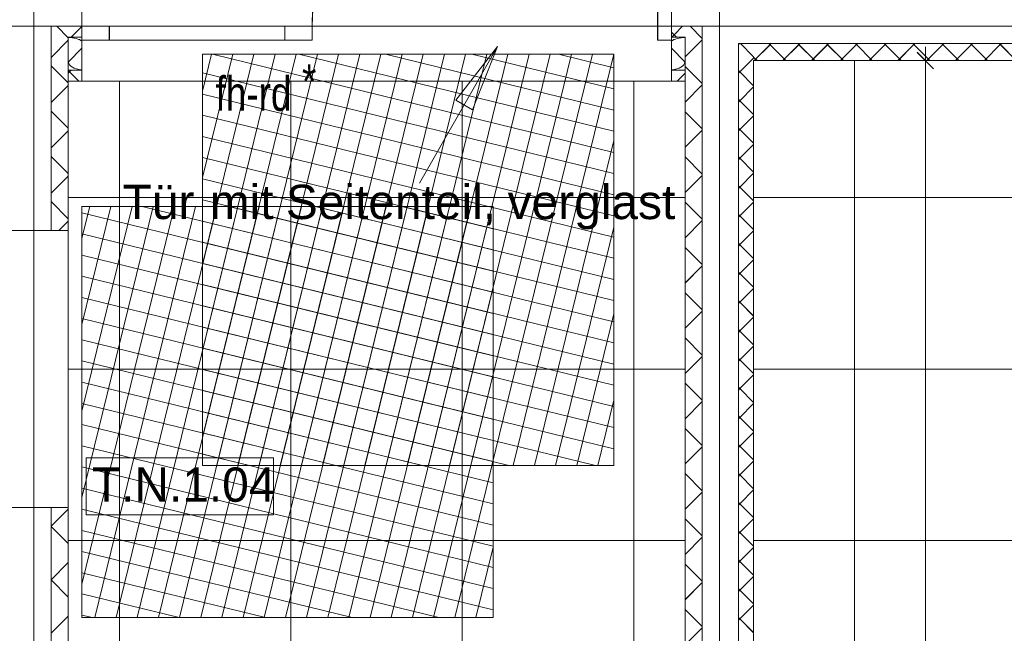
# Model space of a CAD drawing. Extents: x 229 to 926, y 37 to 878.
# Tile 153 of 163: x 502 to 574, y 621 to 666. Entities that reach past the tile are written whole.
import ezdxf
from ezdxf.lldxf.tags import DXFTag

# ---------------------------------------------------------------- set-up
doc = ezdxf.new("R2010")
doc.units = 0
doc.layers.get('0').update_dxf_attribs({"linetype": 'fein_strichliert', "lineweight": 13})
for name, color, linetype, lineweight in [('Axen', 7, 'Continuous', 25), ('Axen-A03CPAFYA9', 7, 'Continuous', 25), ('Beschriftung', 7, 'Continuous', 25), ('Beschriftung-A03CPAFWA9', 7, 'Continuous', 25), ('Bewegungsfläche', 7, 'Continuous', 25), ('Deckenspiegel', 7, 'Continuous', 25), ('Fullfläche', 7, 'Continuous', 25), ('Fullfläche-A03CPAG4A9', 7, 'Continuous', 25), ('Maßlinien', 7, 'Continuous', 25), ('Maßlinien-A03CPAG1A9', 7, 'Continuous', 25), ('Türen', 7, 'Continuous', 25), ('Türen-A03CPAFZA9', 7, 'Continuous', 25), ('Wände', 7, 'Continuous', 25), ('Wände-A03CPAG0A9', 7, 'Continuous', 25)]:
    doc.layers.add(name, color=color, linetype=linetype, lineweight=lineweight)
doc.styles.get("Standard").update_dxf_attribs({"font": 'arial.ttf'})
tags = doc.linetypes.add('ALL_S25', pattern=[0.001, 0, -0.001]).pattern_tags.tags
tags[6:7] = [DXFTag(74, 4), DXFTag(75, 0), DXFTag(340, '0'), DXFTag(46, 1.0), DXFTag(50, 0.0), DXFTag(44, 0.0), DXFTag(45, 0.0)]
tags[4:5] = [DXFTag(74, 4), DXFTag(75, 0), DXFTag(340, '0'), DXFTag(46, 1.0), DXFTag(50, 0.0), DXFTag(44, 0.0), DXFTag(45, 0.0)]
tags = doc.linetypes.add('ALL_S25-A03CPAG2A9', pattern=[0.001, 0, -0.001]).pattern_tags.tags
tags[6:7] = [DXFTag(74, 4), DXFTag(75, 0), DXFTag(340, '0'), DXFTag(46, 1.0), DXFTag(50, 0.0), DXFTag(44, 0.0), DXFTag(45, 0.0)]
tags[4:5] = [DXFTag(74, 4), DXFTag(75, 0), DXFTag(340, '0'), DXFTag(46, 1.0), DXFTag(50, 0.0), DXFTag(44, 0.0), DXFTag(45, 0.0)]
tags = doc.linetypes.add('fein_strichliert', pattern=[4, 1, -2, 1]).pattern_tags.tags
tags[8:9] = [DXFTag(74, 4), DXFTag(75, 0), DXFTag(340, '0'), DXFTag(46, 0.0), DXFTag(50, 0.0), DXFTag(44, 0.0), DXFTag(45, 0.0)]
tags[6:7] = [DXFTag(74, 4), DXFTag(75, 0), DXFTag(340, '0'), DXFTag(46, 0.0), DXFTag(50, 0.0), DXFTag(44, 0.0), DXFTag(45, 0.0)]
tags[4:5] = [DXFTag(74, 4), DXFTag(75, 0), DXFTag(340, '0'), DXFTag(46, 0.0), DXFTag(50, 0.0), DXFTag(44, 0.0), DXFTag(45, 0.0)]

# ---------------------------------------------------------------- blocks, each defined once
blk = doc.blocks.new('Referenz-A03CPAFUA9', base_point=(255.728, 66.032))
at = {"layer": 'Axen', "color": 0, "linetype": 'ALL_S25', "lineweight": -2, "ltscale": 0.13}
for p, q in [((502.835, 66.032), (502.835, 801.547)), ((552.835, 66.032), (552.835, 801.547)), ((735.547, 665.345), (301.712, 665.345))]:
    blk.add_line(p, q, dxfattribs=at)
at = {"layer": 'Beschriftung', "color": 0, "lineweight": -2}
for p, q in [((536.651, 663.865), (530.961, 653.91)), ((533.612, 659.958), (536.651, 663.865)), ((533.612, 659.958), (536.651, 663.865)), ((536.651, 663.865), (534.827, 659.264)), ((536.651, 663.865), (534.827, 659.264)), ((536.651, 663.865), (536.651, 663.865)), ((536.651, 663.865), (536.651, 663.865)), ((536.651, 663.865), (536.651, 663.865)), ((534.827, 659.264), (533.612, 659.958)), ((534.827, 659.264), (533.612, 659.958)), ((534.219, 659.611), (534.046, 659.307)), ((520.314, 633.873), (506.642, 633.875)), ((506.642, 633.875), (506.642, 629.708)), ((520.313, 629.706), (520.314, 633.873)), ((506.642, 629.708), (520.313, 629.706))]:
    blk.add_line(p, q, dxfattribs=at)
at = {"layer": 'Bewegungsfläche', "color": 0, "lineweight": -2}
for p, q in [((515.135, 660.624), (515.792, 663.31)), ((515.135, 654.313), (517.337, 663.31)), ((515.135, 648.001), (518.881, 663.31)), ((515.135, 641.69), (520.425, 663.31)), ((515.135, 635.379), (521.969, 663.31)), ((515.135, 633.31), (515.135, 663.31)), ((515.135, 663.31), (545.135, 663.31)), ((515.855, 663.31), (545.135, 656.146)), ((516.173, 633.31), (523.514, 663.31)), ((517.717, 633.31), (525.058, 663.31)), ((519.262, 633.31), (526.602, 663.31)), ((520.806, 633.31), (528.146, 663.31)), ((522.167, 663.31), (545.135, 657.69)), ((522.35, 633.31), (529.691, 663.31)), ((523.894, 633.31), (531.235, 663.31)), ((525.439, 633.31), (532.779, 663.31)), ((526.983, 633.31), (534.324, 663.31)), ((528.478, 663.31), (545.135, 659.234)), ((528.527, 633.31), (535.868, 663.31)), ((530.071, 633.31), (537.412, 663.31)), ((531.616, 633.31), (538.956, 663.31)), ((533.16, 633.31), (540.501, 663.31)), ((534.704, 633.31), (542.045, 663.31)), ((534.789, 663.31), (545.135, 660.779)), ((536.248, 633.31), (543.589, 663.31)), ((537.793, 633.31), (545.133, 663.31)), ((541.1, 663.31), (545.135, 662.323)), ((545.135, 663.31), (545.135, 633.31)), ((515.135, 661.942), (545.135, 654.602)), ((515.135, 660.398), (545.135, 653.057)), ((515.135, 658.854), (545.135, 651.513)), ((515.135, 657.31), (545.135, 649.969)), ((539.337, 633.31), (545.135, 657.007)), ((515.135, 655.765), (545.135, 648.424)), ((515.135, 654.221), (545.135, 646.88)), ((506.335, 649.903), (506.899, 652.21)), ((506.335, 643.592), (508.443, 652.21)), ((506.335, 637.281), (509.988, 652.21)), ((506.335, 630.97), (511.532, 652.21)), ((506.335, 624.659), (513.076, 652.21)), ((506.335, 652.21), (536.335, 652.21)), ((506.335, 622.21), (506.335, 652.21)), ((507.28, 622.21), (514.621, 652.21)), ((508.824, 622.21), (516.165, 652.21)), ((510.368, 622.21), (517.709, 652.21)), ((510.73, 652.21), (536.335, 645.945)), ((511.913, 622.21), (519.253, 652.21)), ((513.457, 622.21), (520.798, 652.21)), ((515.001, 622.21), (522.342, 652.21)), ((515.135, 652.677), (545.135, 645.336)), ((516.545, 622.21), (523.886, 652.21)), ((517.041, 652.21), (536.335, 647.489)), ((518.09, 622.21), (525.43, 652.21)), ((519.634, 622.21), (526.975, 652.21)), ((521.178, 622.21), (528.519, 652.21)), ((522.723, 622.21), (530.063, 652.21)), ((523.353, 652.21), (536.335, 649.034)), ((524.267, 622.21), (531.607, 652.21)), ((525.811, 622.21), (533.152, 652.21)), ((527.355, 622.21), (534.696, 652.21)), ((528.9, 622.21), (536.24, 652.21)), ((529.664, 652.21), (536.335, 650.578)), ((535.975, 652.21), (536.335, 652.122)), ((536.335, 652.21), (536.335, 622.21)), ((506.335, 651.741), (536.335, 644.401)), ((515.135, 651.132), (545.135, 643.792)), ((506.335, 650.197), (536.335, 642.856)), ((540.881, 633.31), (545.135, 650.695)), ((515.135, 649.588), (545.135, 642.247)), ((506.335, 648.653), (536.335, 641.312)), ((515.135, 648.044), (545.135, 640.703)), ((506.335, 647.109), (536.335, 639.768)), ((515.135, 646.5), (545.135, 639.159)), ((530.444, 622.21), (536.335, 646.286)), ((506.335, 645.564), (536.335, 638.224)), ((515.135, 644.955), (545.135, 637.615)), ((542.426, 633.31), (545.135, 644.384)), ((506.335, 644.02), (536.335, 636.679)), ((515.135, 643.411), (545.135, 636.07)), ((506.335, 642.476), (536.335, 635.135)), ((515.135, 641.867), (545.135, 634.526)), ((506.335, 640.932), (536.335, 633.591)), ((515.135, 640.323), (543.794, 633.31)), ((531.988, 622.21), (536.335, 639.975)), ((506.335, 639.387), (536.335, 632.047)), ((515.135, 638.778), (537.483, 633.31)), ((506.335, 637.843), (536.335, 630.502)), ((543.97, 633.31), (545.135, 638.073)), ((515.135, 637.234), (531.172, 633.31)), ((506.335, 636.299), (536.335, 628.958)), ((515.135, 635.69), (524.861, 633.31)), ((506.335, 634.755), (536.335, 627.414)), ((515.135, 634.146), (518.55, 633.31)), ((533.532, 622.21), (536.335, 633.664)), ((506.335, 633.21), (536.335, 625.87)), ((545.135, 633.31), (515.135, 633.31)), ((506.335, 631.666), (536.335, 624.325)), ((506.335, 630.122), (536.335, 622.781)), ((506.335, 628.578), (532.358, 622.21)), ((535.077, 622.21), (536.335, 627.353)), ((506.335, 627.033), (526.047, 622.21)), ((506.335, 625.489), (519.736, 622.21)), ((506.335, 623.945), (513.424, 622.21)), ((506.335, 622.4), (507.113, 622.21)), ((536.335, 622.21), (506.335, 622.21))]:
    blk.add_line(p, q, dxfattribs=at)
at = {"layer": 'Fullfläche', "color": 0, "lineweight": -2}
for p, q in [((504.501, 665.346), (505.336, 664.511)), ((506.335, 665.322), (505.557, 664.545)), ((550.156, 665.345), (549.532, 664.72)), ((551.585, 664.466), (550.705, 665.345)), ((549.335, 664.913), (549.528, 664.72)), ((549.528, 664.718), (549.355, 664.545)), ((549.532, 664.718), (549.704, 664.545)), ((504.087, 663.076), (505.336, 664.324)), ((505.359, 662.745), (506.335, 663.762)), ((550.311, 662.745), (549.335, 663.762)), ((551.585, 664.37), (550.335, 663.121)), ((554.295, 664.081), (554.23, 664.016)), ((555.335, 663.114), (554.367, 664.081)), ((555.369, 662.845), (556.528, 664.006)), ((556.528, 664.008), (556.454, 664.081)), ((556.532, 664.008), (556.605, 664.081)), ((557.691, 662.845), (556.532, 664.006)), ((557.469, 662.845), (558.628, 664.006)), ((558.628, 664.008), (558.554, 664.082)), ((558.632, 664.008), (558.705, 664.082)), ((559.792, 662.845), (558.632, 664.006)), ((559.568, 662.845), (560.728, 664.006)), ((560.728, 664.009), (560.654, 664.082)), ((560.732, 664.009), (560.805, 664.082)), ((561.892, 662.845), (560.732, 664.006)), ((561.668, 662.845), (562.828, 664.007)), ((562.828, 664.009), (562.755, 664.082)), ((562.832, 664.009), (562.905, 664.082)), ((563.993, 662.845), (562.832, 664.007)), ((563.768, 662.845), (564.928, 664.007)), ((564.928, 664.009), (564.855, 664.082)), ((564.932, 664.009), (565.005, 664.082)), ((566.093, 662.845), (564.932, 664.007)), ((565.867, 662.845), (567.028, 664.008)), ((567.028, 664.01), (566.955, 664.083)), ((567.032, 664.01), (567.105, 664.083)), ((568.193, 662.845), (567.032, 664.008)), ((567.967, 662.845), (569.128, 664.008)), ((569.128, 664.01), (569.055, 664.083)), ((569.132, 664.01), (569.205, 664.083)), ((570.294, 662.845), (569.132, 664.008)), ((570.066, 662.845), (571.228, 664.008)), ((571.228, 664.01), (571.155, 664.083)), ((571.232, 664.01), (571.305, 664.083)), ((572.394, 662.845), (571.232, 664.008)), ((572.166, 662.845), (573.328, 664.009)), ((573.328, 664.011), (573.255, 664.083)), ((573.332, 664.011), (573.404, 664.083)), ((574.495, 662.845), (573.332, 664.009)), ((555.335, 663.022), (554.332, 662.02)), ((555.591, 662.845), (555.335, 663.101)), ((504.087, 662.459), (505.335, 661.212)), ((551.585, 661.166), (550.335, 662.415)), ((505.335, 661.922), (505.558, 662.145)), ((506.1, 661.345), (505.335, 662.111)), ((550.335, 661.922), (549.758, 661.345)), ((550.335, 662.114), (550.304, 662.145)), ((554.33, 662.02), (554.23, 662.12)), ((554.33, 662.016), (554.23, 661.916)), ((555.335, 661.014), (554.332, 662.016)), ((504.086, 659.776), (505.335, 661.024)), ((551.585, 661.07), (550.335, 659.821)), ((555.335, 660.922), (554.332, 659.92)), ((554.33, 659.92), (554.23, 660.02)), ((554.33, 659.916), (554.23, 659.816)), ((555.335, 658.914), (554.332, 659.916)), ((504.086, 659.16), (505.335, 657.912)), ((551.585, 657.866), (550.335, 659.115)), ((555.335, 658.822), (554.332, 657.82)), ((504.086, 656.475), (505.335, 657.723)), ((551.585, 657.77), (550.335, 656.521)), ((554.33, 657.82), (554.23, 657.92)), ((554.33, 657.816), (554.23, 657.716)), ((555.335, 656.814), (554.332, 657.816)), ((555.335, 656.722), (554.332, 655.72)), ((504.086, 655.86), (505.335, 654.612)), ((551.585, 654.566), (550.335, 655.815)), ((554.33, 655.72), (554.23, 655.82)), ((554.33, 655.716), (554.23, 655.616)), ((555.335, 654.714), (554.332, 655.716)), ((504.085, 653.174), (505.335, 654.423)), ((551.585, 654.47), (550.335, 653.221)), ((555.335, 654.622), (554.332, 653.62)), ((554.33, 653.62), (554.23, 653.72)), ((554.33, 653.616), (554.23, 653.516)), ((555.335, 652.614), (554.332, 653.616)), ((504.085, 652.561), (505.335, 651.312)), ((551.585, 651.266), (550.335, 652.515)), ((555.335, 652.522), (554.332, 651.52)), ((554.33, 651.52), (554.23, 651.62)), ((554.33, 651.516), (554.23, 651.416)), ((555.335, 650.514), (554.332, 651.516)), ((504.657, 650.445), (505.335, 651.123)), ((551.585, 651.17), (550.335, 649.921)), ((555.335, 650.422), (554.332, 649.42)), ((554.33, 649.42), (554.23, 649.52)), ((554.33, 649.416), (554.23, 649.316)), ((555.335, 648.414), (554.332, 649.416)), ((551.585, 647.966), (550.335, 649.215)), ((555.335, 648.322), (554.332, 647.32)), ((551.585, 647.87), (550.335, 646.621)), ((554.33, 647.32), (554.23, 647.42)), ((554.33, 647.316), (554.23, 647.216)), ((555.335, 646.314), (554.332, 647.316)), ((551.585, 644.666), (550.335, 645.915)), ((555.335, 646.222), (554.332, 645.22)), ((554.33, 645.22), (554.23, 645.32)), ((554.33, 645.216), (554.23, 645.116)), ((555.335, 644.214), (554.332, 645.216)), ((551.585, 644.57), (550.335, 643.321)), ((555.335, 644.122), (554.332, 643.12)), ((554.33, 643.12), (554.23, 643.22)), ((554.33, 643.116), (554.23, 643.016)), ((555.335, 642.114), (554.332, 643.116)), ((551.585, 641.366), (550.335, 642.615)), ((555.335, 642.022), (554.332, 641.02)), ((551.585, 641.27), (550.335, 640.021)), ((554.33, 641.02), (554.23, 641.12)), ((554.33, 641.016), (554.23, 640.916)), ((555.335, 640.014), (554.332, 641.016)), ((551.585, 638.066), (550.335, 639.315)), ((555.335, 639.922), (554.332, 638.92)), ((554.33, 638.92), (554.23, 639.02)), ((554.33, 638.916), (554.23, 638.816)), ((555.335, 637.914), (554.332, 638.916)), ((551.585, 637.969), (550.335, 636.721)), ((555.335, 637.822), (554.332, 636.82)), ((554.33, 636.82), (554.23, 636.92)), ((554.33, 636.816), (554.23, 636.716)), ((555.335, 635.814), (554.332, 636.816)), ((551.585, 634.766), (550.335, 636.015)), ((555.335, 635.722), (554.332, 634.72)), ((551.585, 634.669), (550.335, 633.421)), ((554.33, 634.72), (554.23, 634.82)), ((554.33, 634.716), (554.23, 634.616)), ((555.335, 633.714), (554.332, 634.716)), ((555.335, 633.622), (554.332, 632.62)), ((551.585, 631.466), (550.335, 632.715)), ((554.33, 632.62), (554.23, 632.72)), ((554.33, 632.616), (554.23, 632.516)), ((555.335, 631.614), (554.332, 632.616)), ((551.585, 631.369), (550.335, 630.121)), ((555.335, 631.522), (554.332, 630.52)), ((504.085, 628.874), (505.335, 630.123)), ((554.33, 630.52), (554.23, 630.62)), ((554.33, 630.516), (554.23, 630.416)), ((555.335, 629.514), (554.332, 630.516)), ((551.585, 628.166), (550.335, 629.415)), ((555.335, 629.422), (554.333, 628.42)), ((504.085, 628.86), (505.335, 627.612)), ((554.33, 628.42), (554.23, 628.52)), ((551.585, 628.069), (550.335, 626.82)), ((554.33, 628.416), (554.23, 628.316)), ((555.335, 627.414), (554.333, 628.416)), ((555.335, 627.322), (554.333, 626.32)), ((554.33, 626.32), (554.23, 626.42)), ((504.085, 624.974), (505.335, 626.223)), ((551.585, 624.866), (550.335, 626.115)), ((554.33, 626.316), (554.23, 626.216)), ((555.335, 625.314), (554.333, 626.316)), ((504.085, 624.96), (505.335, 623.712)), ((555.335, 625.222), (554.333, 624.22)), ((551.585, 624.769), (550.335, 623.52)), ((554.33, 624.22), (554.23, 624.32)), ((554.33, 624.216), (554.23, 624.116)), ((555.335, 623.214), (554.333, 624.216)), ((551.585, 621.566), (550.335, 622.815)), ((555.335, 623.122), (554.333, 622.12)), ((504.085, 621.074), (505.335, 622.323)), ((554.331, 622.12), (554.23, 622.22)), ((554.331, 622.116), (554.23, 622.016)), ((555.335, 621.114), (554.333, 622.116)), ((551.585, 621.469), (550.335, 620.22))]:
    blk.add_line(p, q, dxfattribs=at)
for centre, major_axis, start_param, end_param in [((505.335, 663.945), (1.176, 0), 0.554153, 1.570791), ((550.335, 663.945), (-1.176, 0), 4.712436, 5.729107), ((506.535, 662.745), (1.176, 0), 3.141593, 4.541474), ((549.135, 662.745), (-1.176, 0), 1.7417, 3.141593)]:
    blk.add_ellipse(centre, major_axis=major_axis, ratio=0.5, start_param=start_param, end_param=end_param, dxfattribs=at)
at = {"layer": 'Maßlinien', "color": 0, "lineweight": -2}
for p, q in [((567.867, 662.847), (567.867, 663.847)), ((567.267, 663.447), (568.467, 662.247)), ((567.867, 662.847), (566.867, 662.847)), ((567.867, 662.847), (568.867, 662.847)), ((567.867, 662.847), (567.879, 586.592))]:
    blk.add_line(p, q, dxfattribs=at)
at = {"layer": 'Türen', "color": 0, "lineweight": -2}
for p, q in [((548.335, 665.345), (548.335, 690.546)), ((523.135, 665.345), (506.335, 665.345)), ((508.335, 665.345), (508.335, 664.345)), ((521.135, 664.345), (521.135, 665.345)), ((523.135, 665.345), (523.135, 664.345)), ((548.335, 665.345), (548.335, 664.345)), ((549.335, 665.345), (548.335, 665.345)), ((506.335, 664.345), (523.135, 664.345)), ((548.335, 664.345), (549.335, 664.345))]:
    blk.add_line(p, q, dxfattribs=at)
blk.add_ellipse((548.335, 665.345), major_axis=(0, 25.2), ratio=1, start_param=0, end_param=1.570796, dxfattribs=at)
at = {"layer": 'Wände', "color": 0, "lineweight": -2}
for p, q in [((506.335, 665.345), (506.335, 667.845)), ((549.335, 667.845), (549.335, 665.345)), ((506.335, 665.345), (381.634, 665.345)), ((502.835, 665.345), (502.835, 650.445)), ((504.085, 650.445), (504.087, 665.346)), ((506.335, 661.345), (506.335, 665.345)), ((549.335, 661.345), (549.335, 665.345)), ((549.335, 665.345), (674.036, 665.345)), ((551.585, 665.345), (551.585, 500.444)), ((552.835, 500.444), (552.835, 665.345)), ((505.336, 664.545), (505.335, 661.345)), ((506.336, 664.545), (505.336, 664.545)), ((549.335, 664.545), (550.335, 664.545)), ((550.335, 503.044), (550.335, 664.545)), ((674.036, 664.095), (554.23, 664.081)), ((554.23, 664.081), (554.23, 500.444)), ((555.335, 615.345), (555.336, 662.845)), ((555.336, 662.845), (673.237, 662.845)), ((506.335, 662.145), (505.335, 662.145)), ((549.335, 662.145), (550.335, 662.145)), ((505.335, 661.345), (506.335, 661.345)), ((506.335, 661.345), (505.335, 661.345)), ((505.335, 661.345), (505.335, 650.445)), ((549.335, 661.345), (550.335, 661.345)), ((500.335, 650.445), (505.335, 650.445)), ((500.335, 630.245), (505.335, 630.245)), ((502.835, 630.245), (502.835, 450.438)), ((504.085, 630.245), (504.085, 450.438)), ((505.335, 630.245), (505.335, 540.144))]:
    blk.add_line(p, q, dxfattribs=at)
at = {"layer": 'Beschriftung', "color": 0, "lineweight": -2, "char_height": 2.50002, "attachment_point": 1, "rotation": 359.99316}
for s, insert in [('{\\fArial;Tür}', (509.3, 653.787)), ('{\\fArial;mit}', (515.657, 653.787)), ('{\\fArial;Seitenteil,}', (521.209, 653.786)), ('{\\fArial;verglast}', (537.391, 653.784)), ('{\\fArial;T.N.1.04}', (507.059, 633.165))]:
    blk.add_mtext(s, dxfattribs=dict(at, insert=insert))
at = {"layer": 'Maßlinien', "color": 0, "lineweight": -2, "char_height": 2.50002, "attachment_point": 1, "rotation": 0.00001}
for s, insert in [('{\\W0.77;\\fArial;*}', (522.391, 662.574)), ('{\\W0.77;\\fArial;fh-rd}', (516.089, 661.681))]:
    blk.add_mtext(s, dxfattribs=dict(at, insert=insert))
blk = doc.blocks.new('Referenz-A03CPAG8A9', base_point=(281.599, 66.032))
at = {"layer": 'Axen-A03CPAFYA9', "color": 0, "linetype": 'ALL_S25-A03CPAG2A9', "lineweight": -2, "ltscale": 0.13}
for p, q in [((502.833, 66.032), (502.833, 801.546)), ((552.833, 66.032), (552.833, 801.546)), ((735.547, 665.346), (301.713, 665.346))]:
    blk.add_line(p, q, dxfattribs=at)
at = {"layer": 'Beschriftung-A03CPAFWA9', "color": 0, "lineweight": -2}
for p, q in [((536.649, 663.866), (530.959, 653.911)), ((533.61, 659.959), (536.649, 663.866)), ((533.61, 659.959), (536.649, 663.866)), ((536.649, 663.866), (534.825, 659.264)), ((536.649, 663.866), (534.825, 659.264)), ((534.825, 659.264), (533.61, 659.959)), ((534.825, 659.264), (533.61, 659.959)), ((534.218, 659.612), (534.044, 659.308)), ((506.641, 633.876), (506.64, 629.709)), ((520.312, 633.874), (506.641, 633.876)), ((520.312, 629.707), (520.312, 633.874)), ((506.64, 629.709), (520.312, 629.707))]:
    blk.add_line(p, q, dxfattribs=at)
at = {"layer": 'Deckenspiegel', "color": 0, "lineweight": -2}
for p, q in [((555.333, 662.846), (670.032, 662.845)), ((555.333, 467.846), (555.333, 662.846)), ((562.683, 662.846), (562.683, 467.846)), ((505.333, 169.347), (505.333, 661.346)), ((505.333, 661.346), (550.333, 661.346)), ((509.083, 169.347), (509.083, 661.346)), ((521.583, 169.347), (521.583, 661.346)), ((534.083, 169.347), (534.083, 661.346)), ((546.583, 169.347), (546.583, 661.346)), ((550.333, 661.346), (550.333, 169.347)), ((550.333, 652.846), (505.333, 652.846)), ((670.032, 652.846), (555.333, 652.846)), ((550.333, 640.346), (505.333, 640.346)), ((670.032, 640.346), (555.333, 640.346)), ((550.333, 627.846), (505.333, 627.846)), ((670.032, 627.846), (555.333, 627.846))]:
    blk.add_line(p, q, dxfattribs=at)
at = {"layer": 'Fullfläche-A03CPAG4A9', "color": 0, "lineweight": -2}
for p, q in [((504.499, 665.346), (505.334, 664.512)), ((506.334, 665.323), (505.556, 664.546)), ((550.155, 665.346), (549.53, 664.721)), ((551.583, 664.467), (550.703, 665.346)), ((549.333, 664.914), (549.526, 664.721)), ((549.526, 664.719), (549.353, 664.546)), ((549.53, 664.719), (549.703, 664.546)), ((504.085, 663.077), (505.334, 664.325)), ((505.358, 662.746), (506.334, 663.763)), ((550.309, 662.746), (549.333, 663.763)), ((551.583, 664.371), (550.333, 663.122)), ((554.293, 664.082), (554.228, 664.017)), ((555.333, 663.115), (554.365, 664.082)), ((555.367, 662.846), (556.526, 664.006)), ((556.526, 664.009), (556.452, 664.082)), ((556.53, 664.009), (556.603, 664.082)), ((557.689, 662.846), (556.53, 664.006)), ((557.467, 662.846), (558.626, 664.007)), ((558.626, 664.009), (558.552, 664.082)), ((558.63, 664.009), (558.703, 664.082)), ((559.79, 662.846), (558.63, 664.007)), ((559.566, 662.846), (560.726, 664.007)), ((560.726, 664.009), (560.652, 664.083)), ((560.73, 664.009), (560.803, 664.083)), ((561.89, 662.846), (560.73, 664.007)), ((561.666, 662.846), (562.826, 664.008)), ((562.826, 664.01), (562.752, 664.083)), ((562.83, 664.01), (562.903, 664.083)), ((563.991, 662.846), (562.83, 664.008)), ((563.765, 662.846), (564.926, 664.008)), ((564.926, 664.01), (564.853, 664.083)), ((564.93, 664.01), (565.003, 664.083)), ((566.091, 662.846), (564.93, 664.008)), ((565.865, 662.846), (567.026, 664.008)), ((567.026, 664.011), (566.953, 664.083)), ((567.03, 664.011), (567.103, 664.083)), ((568.191, 662.846), (567.03, 664.008)), ((567.965, 662.846), (569.126, 664.009)), ((569.126, 664.011), (569.053, 664.084)), ((569.13, 664.011), (569.202, 664.084)), ((570.292, 662.846), (569.13, 664.009)), ((570.064, 662.846), (571.226, 664.009)), ((571.226, 664.011), (571.153, 664.084)), ((571.23, 664.011), (571.302, 664.084)), ((572.392, 662.846), (571.23, 664.009)), ((572.164, 662.846), (573.326, 664.01)), ((573.326, 664.012), (573.253, 664.084)), ((573.33, 664.012), (573.402, 664.084)), ((574.492, 662.846), (573.33, 664.01)), ((555.333, 663.023), (554.33, 662.021)), ((555.589, 662.846), (555.333, 663.102)), ((504.085, 662.46), (505.334, 661.212)), ((551.583, 661.167), (550.333, 662.416)), ((505.333, 661.923), (505.557, 662.146)), ((506.099, 661.346), (505.333, 662.112)), ((550.333, 661.923), (549.756, 661.346)), ((550.333, 662.115), (550.302, 662.146)), ((554.328, 662.021), (554.228, 662.121)), ((554.328, 662.017), (554.228, 661.917)), ((555.333, 661.015), (554.33, 662.017)), ((504.085, 659.776), (505.334, 661.024)), ((551.583, 661.071), (550.333, 659.822)), ((555.333, 660.923), (554.33, 659.921)), ((554.328, 659.921), (554.228, 660.021)), ((554.328, 659.917), (554.228, 659.817)), ((555.333, 658.915), (554.33, 659.917)), ((504.085, 659.16), (505.334, 657.913)), ((551.583, 657.867), (550.333, 659.116)), ((555.333, 658.823), (554.33, 657.821)), ((504.084, 656.476), (505.334, 657.724)), ((551.583, 657.771), (550.333, 656.522)), ((554.328, 657.821), (554.228, 657.921)), ((554.328, 657.817), (554.228, 657.717)), ((555.333, 656.815), (554.33, 657.817)), ((555.333, 656.723), (554.33, 655.721)), ((504.084, 655.861), (505.334, 654.613)), ((551.583, 654.567), (550.333, 655.816)), ((554.328, 655.721), (554.228, 655.821)), ((554.328, 655.717), (554.228, 655.617)), ((555.333, 654.715), (554.33, 655.717)), ((504.084, 653.175), (505.334, 654.424)), ((551.583, 654.471), (550.333, 653.222)), ((555.333, 654.623), (554.33, 653.621)), ((554.328, 653.621), (554.228, 653.721)), ((554.328, 653.617), (554.228, 653.517)), ((555.333, 652.615), (554.33, 653.617)), ((504.084, 652.562), (505.333, 651.313)), ((551.583, 651.267), (550.333, 652.516)), ((555.333, 652.523), (554.33, 651.521)), ((554.328, 651.521), (554.228, 651.621)), ((554.328, 651.517), (554.228, 651.417)), ((555.333, 650.515), (554.33, 651.517)), ((504.655, 650.446), (505.333, 651.124)), ((551.583, 651.171), (550.333, 649.922)), ((555.333, 650.423), (554.33, 649.421)), ((554.328, 649.421), (554.228, 649.521)), ((554.328, 649.417), (554.228, 649.317)), ((555.333, 648.415), (554.33, 649.417)), ((551.583, 647.967), (550.333, 649.216)), ((555.333, 648.323), (554.33, 647.321)), ((551.583, 647.871), (550.333, 646.622)), ((554.328, 647.321), (554.228, 647.421)), ((554.328, 647.317), (554.228, 647.217)), ((555.333, 646.315), (554.33, 647.317)), ((551.583, 644.667), (550.333, 645.916)), ((555.333, 646.223), (554.33, 645.221)), ((554.328, 645.221), (554.228, 645.321)), ((554.328, 645.217), (554.228, 645.117)), ((555.333, 644.215), (554.33, 645.217)), ((551.583, 644.571), (550.333, 643.322)), ((555.333, 644.123), (554.33, 643.121)), ((554.328, 643.121), (554.228, 643.221)), ((554.328, 643.117), (554.228, 643.017)), ((555.333, 642.115), (554.33, 643.117)), ((551.583, 641.367), (550.333, 642.616)), ((555.333, 642.023), (554.33, 641.021)), ((551.583, 641.271), (550.333, 640.022)), ((554.328, 641.021), (554.228, 641.121)), ((554.328, 641.017), (554.228, 640.917)), ((555.333, 640.015), (554.33, 641.017)), ((551.583, 638.067), (550.333, 639.316)), ((555.333, 639.923), (554.33, 638.921)), ((554.328, 638.921), (554.228, 639.021)), ((554.328, 638.917), (554.228, 638.817)), ((555.333, 637.915), (554.33, 638.917)), ((551.583, 637.971), (550.333, 636.722)), ((555.333, 637.823), (554.33, 636.821)), ((554.328, 636.821), (554.228, 636.921)), ((554.328, 636.817), (554.228, 636.717)), ((555.333, 635.815), (554.33, 636.817)), ((551.583, 634.767), (550.333, 636.016)), ((555.333, 635.723), (554.33, 634.721)), ((551.583, 634.671), (550.333, 633.422)), ((554.328, 634.721), (554.228, 634.821)), ((554.328, 634.717), (554.228, 634.617)), ((555.333, 633.715), (554.33, 634.717)), ((555.333, 633.623), (554.33, 632.621)), ((551.583, 631.467), (550.333, 632.716)), ((554.328, 632.621), (554.228, 632.721)), ((554.328, 632.617), (554.228, 632.517)), ((555.333, 631.615), (554.33, 632.617)), ((551.583, 631.371), (550.333, 630.122)), ((555.333, 631.523), (554.33, 630.521)), ((504.083, 628.875), (505.333, 630.124)), ((554.328, 630.521), (554.228, 630.621)), ((554.328, 630.517), (554.228, 630.417)), ((555.333, 629.515), (554.33, 630.517)), ((551.583, 628.167), (550.333, 629.416)), ((555.333, 629.423), (554.331, 628.421)), ((504.083, 628.862), (505.333, 627.613)), ((554.328, 628.421), (554.228, 628.521)), ((551.583, 628.071), (550.333, 626.822)), ((554.328, 628.417), (554.228, 628.317)), ((555.333, 627.415), (554.331, 628.417)), ((555.333, 627.323), (554.331, 626.321)), ((554.328, 626.321), (554.228, 626.421)), ((504.083, 624.975), (505.333, 626.224)), ((551.583, 624.867), (550.333, 626.116)), ((554.328, 626.317), (554.228, 626.217)), ((555.333, 625.315), (554.331, 626.317)), ((504.083, 624.962), (505.333, 623.713)), ((555.333, 625.223), (554.331, 624.221)), ((551.583, 624.771), (550.333, 623.522)), ((554.328, 624.221), (554.228, 624.321)), ((554.328, 624.217), (554.228, 624.117)), ((555.333, 623.215), (554.331, 624.217)), ((551.583, 621.567), (550.333, 622.816)), ((555.333, 623.123), (554.331, 622.121)), ((504.083, 621.075), (505.333, 622.324)), ((554.328, 622.121), (554.228, 622.221)), ((554.328, 622.117), (554.228, 622.017)), ((555.333, 621.115), (554.331, 622.117)), ((551.583, 621.471), (550.333, 620.222))]:
    blk.add_line(p, q, dxfattribs=at)
for centre, major_axis, start_param, end_param in [((505.334, 663.946), (1.176, 0), 0.554153, 1.570791), ((550.333, 663.946), (-1.176, 0), 4.712436, 5.729107), ((506.534, 662.746), (1.176, 0), 3.141593, 4.541474), ((549.133, 662.746), (-1.176, 0), 1.7417, 3.141593)]:
    blk.add_ellipse(centre, major_axis=major_axis, ratio=0.5, start_param=start_param, end_param=end_param, dxfattribs=at)
at = {"layer": 'Maßlinien-A03CPAG1A9', "color": 0, "lineweight": -2}
for p, q in [((567.865, 662.848), (567.865, 663.848)), ((567.265, 663.448), (568.465, 662.248)), ((567.865, 662.848), (566.865, 662.848)), ((567.865, 662.848), (568.865, 662.848)), ((567.865, 662.848), (567.877, 586.593))]:
    blk.add_line(p, q, dxfattribs=at)
at = {"layer": 'Türen-A03CPAFZA9', "color": 0, "lineweight": -2}
for p, q in [((548.333, 665.346), (548.333, 690.546)), ((523.133, 665.346), (506.333, 665.346)), ((508.333, 665.346), (508.333, 664.346)), ((521.133, 664.346), (521.133, 665.346)), ((523.133, 665.346), (523.133, 664.346)), ((548.333, 665.346), (548.333, 664.346)), ((549.333, 665.346), (548.333, 665.346)), ((506.333, 664.346), (523.133, 664.346)), ((548.333, 664.346), (549.333, 664.346))]:
    blk.add_line(p, q, dxfattribs=at)
blk.add_ellipse((548.333, 665.346), major_axis=(0, 25.2), ratio=1, start_param=0, end_param=1.570796, dxfattribs=at)
at = {"layer": 'Wände-A03CPAG0A9', "color": 0, "lineweight": -2}
for p, q in [((506.333, 665.346), (506.333, 667.846)), ((549.333, 667.846), (549.333, 665.346)), ((506.333, 665.346), (381.634, 665.346)), ((502.833, 665.346), (502.833, 650.446)), ((504.083, 650.446), (504.086, 665.346)), ((506.333, 661.346), (506.333, 665.346)), ((549.333, 661.346), (549.333, 665.346)), ((549.333, 665.346), (674.033, 665.346)), ((551.583, 665.346), (551.583, 500.447)), ((552.833, 500.447), (552.833, 665.346)), ((505.334, 664.546), (505.333, 661.346)), ((506.334, 664.546), (505.334, 664.546)), ((549.333, 664.546), (550.333, 664.546)), ((550.333, 503.047), (550.333, 664.546)), ((674.033, 664.096), (554.228, 664.082)), ((554.228, 664.082), (554.228, 500.447)), ((555.333, 615.346), (555.334, 662.846)), ((555.334, 662.846), (673.234, 662.846)), ((506.333, 662.146), (505.333, 662.146)), ((549.333, 662.146), (550.333, 662.146)), ((505.333, 661.346), (506.333, 661.346)), ((505.333, 661.346), (505.333, 650.446)), ((549.333, 661.346), (550.333, 661.346)), ((500.333, 650.446), (505.333, 650.446)), ((500.333, 630.246), (505.333, 630.246)), ((502.833, 630.246), (502.833, 450.442)), ((504.083, 630.246), (504.083, 450.442)), ((505.333, 630.246), (505.333, 540.146))]:
    blk.add_line(p, q, dxfattribs=at)
at = {"layer": 'Beschriftung-A03CPAFWA9', "color": 0, "lineweight": -2, "char_height": 2.49999, "attachment_point": 1, "rotation": 359.99316}
for s, insert in [('{\\fArial;Tür}', (509.298, 653.788)), ('{\\fArial;mit}', (515.655, 653.787)), ('{\\fArial;Seitenteil,}', (521.208, 653.787)), ('{\\fArial;verglast}', (537.389, 653.785)), ('{\\fArial;T.N.1.04}', (507.057, 633.166))]:
    blk.add_mtext(s, dxfattribs=dict(at, insert=insert))
at = {"layer": 'Maßlinien-A03CPAG1A9', "color": 0, "lineweight": -2, "char_height": 2.49999, "attachment_point": 1, "rotation": 0.00001}
for s, insert in [('{\\W0.77;\\fArial;*}', (522.389, 662.574)), ('{\\W0.77;\\fArial;fh-rd}', (516.088, 661.682))]:
    blk.add_mtext(s, dxfattribs=dict(at, insert=insert))

msp = doc.modelspace()

# ---------------------------------------------------------------- block references
at = {"color": 251, "lineweight": 13, "ltscale": 0.13, "true_color": 0x606060}
for name, p in [('Referenz-A03CPAFUA9', (255.728, 66.032)), ('Referenz-A03CPAG8A9', (281.599, 66.032))]:
    msp.add_blockref(name, p, dxfattribs=at)

doc.saveas('drawing.dxf')
